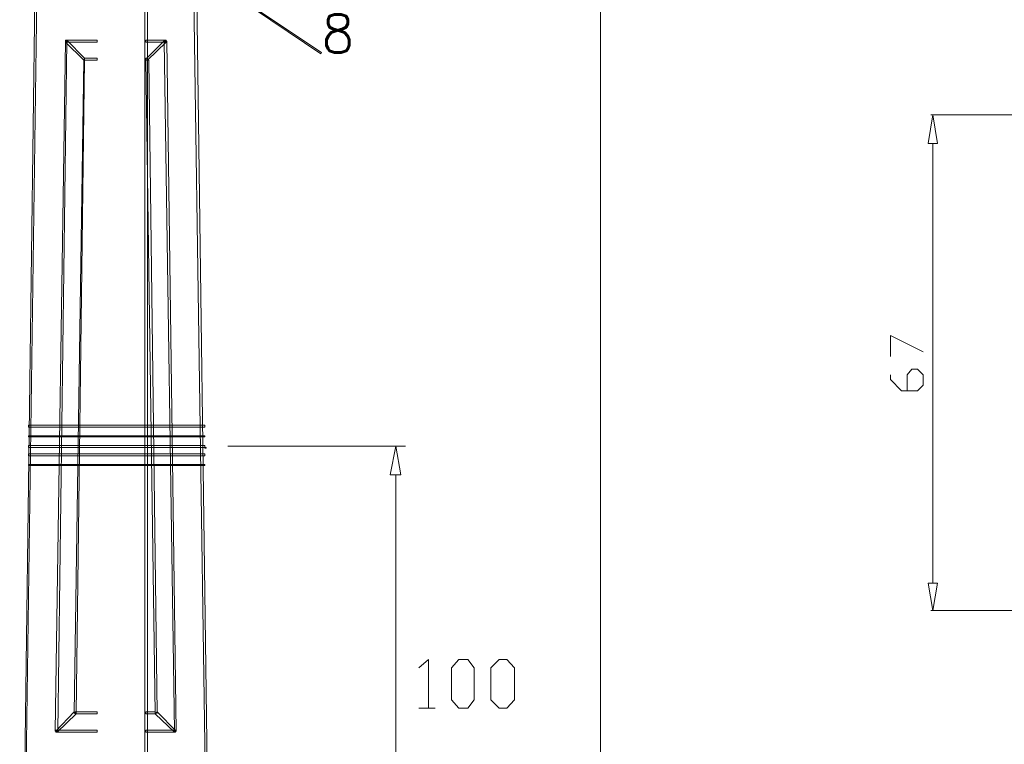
# Model space of a CAD drawing. Header units: metres. Extents: x -81 to 1042, y -541 to 334.
# Tile 114 of 130: x 924.95 to 927.53, y 239.92 to 241.82. Entities that reach past the tile are written whole.
import ezdxf

# ---------------------------------------------------------------- set-up
doc = ezdxf.new("R2010")
doc.units = ezdxf.units.M
doc.layers.add('LAYER 1', color=7, linetype='Continuous', lineweight=20)
doc.styles.add('txt', font='txt.shx')

msp = doc.modelspace()

# ---------------------------------------------------------------- hatches: boundary and pattern name
at = {"layer": 'LAYER 1', "linetype": 'Continuous'}
msp.add_hatch(color=7, dxfattribs=at).paths.add_polyline_path([(925.4333, 240.6986), (925.4363, 240.6986), (925.4363, 240.7006), (925.4363, 240.7006), (925.4333, 240.7006), (925.4333, 240.6986), (925.4333, 240.6986)])

# ---------------------------------------------------------------- linework, layer by layer
at = {"layer": 'LAYER 1', "color": 7}
for p, q in [((925.2763, 245.4406), (925.2763, 238.9186)), ((925.2833, 238.9186), (925.2833, 245.4406)), ((926.4683, 245.4236), (926.4683, 238.9386)), ((924.9983, 242.6486), (924.9483, 238.8386)), ((924.9513, 238.8386), (925.0033, 242.6486)), ((925.3933, 242.6486), (925.4483, 238.8386)), ((925.4533, 238.8386), (925.4013, 242.6486)), ((925.4133, 241.9486), (925.7363, 241.7306)), ((925.7383, 241.7336), (925.4163, 241.9486)), ((925.0683, 241.7636), (925.0413, 239.9586)), ((925.0483, 239.9586), (925.0713, 241.7636)), ((925.0713, 241.7656), (925.0683, 241.7606)), ((925.1513, 241.7656), (925.0683, 241.7656)), ((925.0683, 241.7656), (925.0683, 241.7606)), ((925.0713, 241.7636), (925.0683, 241.7636)), ((925.0683, 241.7606), (925.1163, 241.7136)), ((925.0683, 241.7606), (925.1513, 241.7606)), ((925.1183, 241.7186), (925.0713, 241.7656)), ((925.1513, 241.7606), (925.1513, 241.7656)), ((925.3313, 241.7656), (925.2783, 241.7656)), ((925.2783, 241.7656), (925.2783, 241.7606)), ((925.2783, 241.7606), (925.3313, 241.7606)), ((925.3283, 241.7656), (925.2813, 241.7186)), ((925.2833, 241.7136), (925.3313, 241.7606)), ((925.3333, 241.7636), (925.3263, 241.7636)), ((925.3263, 241.7636), (925.3533, 239.9586)), ((925.3313, 241.7606), (925.3283, 241.7656)), ((925.3313, 241.7606), (925.3313, 241.7656)), ((925.3583, 239.9586), (925.3333, 241.7636)), ((925.1163, 241.7136), (925.1183, 241.7186)), ((925.1513, 241.7186), (925.1183, 241.7186)), ((925.1183, 241.7186), (925.1183, 241.7136)), ((925.1513, 241.7136), (925.1513, 241.7186)), ((925.2833, 241.7186), (925.2783, 241.7186)), ((925.2783, 241.7186), (925.2783, 241.7136)), ((925.2813, 241.7186), (925.2833, 241.7136)), ((925.2833, 241.7136), (925.2833, 241.7186)), ((925.7363, 241.7306), (925.7383, 241.7336)), ((925.1163, 241.7136), (925.0913, 240.0056)), ((925.0963, 240.0056), (925.1183, 241.7136)), ((925.1183, 241.7136), (925.1163, 241.7136)), ((925.1183, 241.7136), (925.1513, 241.7136)), ((925.2863, 241.7136), (925.2783, 241.7136)), ((925.2783, 241.7136), (925.3033, 240.0056)), ((925.2783, 241.7136), (925.2833, 241.7136)), ((925.3083, 240.0056), (925.2863, 241.7136)), ((927.3383, 241.5706), (927.3263, 241.4956)), ((927.6663, 241.5706), (927.3333, 241.5706)), ((927.3513, 241.4956), (927.3383, 241.5706)), ((927.3263, 241.4956), (927.3513, 241.4956)), ((927.3383, 241.4956), (927.3383, 240.3456)), ((927.2283, 240.9386), (927.2283, 240.9936)), ((927.2283, 240.9936), (927.3133, 240.9506)), ((927.2713, 240.8906), (927.2833, 240.9056)), ((927.2833, 240.9056), (927.2983, 240.9056)), ((927.2983, 240.9056), (927.3133, 240.8906)), ((927.2283, 240.8786), (927.2283, 240.8906)), ((927.2563, 240.8486), (927.2283, 240.8786)), ((927.2713, 240.8486), (927.2713, 240.8906)), ((927.3133, 240.8906), (927.3133, 240.8636)), ((927.2983, 240.8486), (927.2563, 240.8486)), ((927.3133, 240.8636), (927.2983, 240.8486)), ((925.4333, 240.7586), (924.9713, 240.7586)), ((924.9713, 240.7586), (924.9713, 240.7536)), ((924.9713, 240.7536), (925.4333, 240.7536)), ((925.4333, 240.7536), (925.4333, 240.7586)), ((925.4333, 240.7306), (924.9713, 240.7306)), ((924.9713, 240.7306), (924.9713, 240.7286)), ((924.9713, 240.7286), (925.4333, 240.7286)), ((925.4333, 240.7286), (925.4333, 240.7306)), ((925.4333, 240.7056), (924.9713, 240.7056)), ((924.9713, 240.7056), (924.9713, 240.7006)), ((924.9713, 240.7006), (925.4333, 240.7006)), ((925.4333, 240.7006), (925.4333, 240.7056)), ((925.4933, 240.7036), (925.9583, 240.7036)), ((925.9333, 240.7036), (925.9183, 240.6286)), ((925.9463, 240.6286), (925.9333, 240.7036)), ((925.4333, 240.6836), (924.9713, 240.6836)), ((924.9713, 240.6836), (924.9713, 240.6786)), ((924.9713, 240.6786), (925.4333, 240.6786)), ((925.4333, 240.6786), (925.4333, 240.6836)), ((925.4333, 240.6556), (924.9713, 240.6556)), ((924.9713, 240.6556), (924.9713, 240.6536)), ((924.9713, 240.6536), (925.4333, 240.6536)), ((925.4333, 240.6536), (925.4333, 240.6556)), ((925.9183, 240.6286), (925.9463, 240.6286)), ((925.9333, 240.6286), (925.9333, 239.5336)), ((927.3263, 240.3456), (927.3513, 240.3456)), ((927.3383, 240.2736), (927.3263, 240.3456)), ((927.3513, 240.3456), (927.3383, 240.2736)), ((927.6663, 240.2736), (927.3333, 240.2736)), ((925.9933, 240.1236), (926.0183, 240.1456)), ((926.0183, 240.1456), (926.0183, 240.0186)), ((926.0783, 240.1236), (926.0983, 240.1456)), ((926.0783, 240.0406), (926.0783, 240.1236)), ((926.0983, 240.1456), (926.1213, 240.1456)), ((926.1213, 240.1456), (926.1383, 240.1236)), ((926.1383, 240.1236), (926.1383, 240.0406)), ((926.1813, 240.1236), (926.2033, 240.1456)), ((926.1813, 240.0406), (926.1813, 240.1236)), ((926.2033, 240.1456), (926.2233, 240.1456)), ((926.2233, 240.1456), (926.2433, 240.1236)), ((926.2433, 240.1236), (926.2433, 240.0406)), ((925.9933, 240.0186), (926.0363, 240.0186)), ((926.0983, 240.0186), (926.0783, 240.0406)), ((926.1213, 240.0186), (926.0983, 240.0186)), ((926.1383, 240.0406), (926.1213, 240.0186)), ((926.2033, 240.0186), (926.1813, 240.0406)), ((926.2233, 240.0186), (926.2033, 240.0186)), ((926.2433, 240.0406), (926.2233, 240.0186)), ((925.0913, 240.0086), (925.0433, 239.9586)), ((925.0463, 239.9556), (925.0963, 240.0036)), ((925.0963, 240.0036), (925.0913, 240.0086)), ((925.0913, 240.0056), (925.0963, 240.0056)), ((925.1513, 240.0086), (925.0933, 240.0086)), ((925.0933, 240.0086), (925.0933, 240.0036)), ((925.0933, 240.0036), (925.1513, 240.0036)), ((925.1513, 240.0036), (925.1513, 240.0086)), ((925.3033, 240.0086), (925.2783, 240.0086)), ((925.2783, 240.0086), (925.2783, 240.0036)), ((925.2783, 240.0036), (925.3033, 240.0036)), ((925.3083, 240.0086), (925.3033, 240.0036)), ((925.3033, 240.0036), (925.3033, 240.0086)), ((925.3033, 240.0056), (925.3083, 240.0056)), ((925.3033, 240.0036), (925.3533, 239.9556)), ((925.3583, 239.9586), (925.3083, 240.0086)), ((925.0413, 239.9586), (925.0483, 239.9586)), ((925.1513, 239.9606), (925.0433, 239.9606)), ((925.0433, 239.9606), (925.0433, 239.9556)), ((925.0433, 239.9586), (925.0463, 239.9556)), ((925.0433, 239.9556), (925.1513, 239.9556)), ((925.1513, 239.9556), (925.1513, 239.9606)), ((925.3563, 239.9606), (925.2783, 239.9606)), ((925.2783, 239.9606), (925.2783, 239.9556)), ((925.2783, 239.9556), (925.3563, 239.9556)), ((925.3533, 239.9586), (925.3583, 239.9586)), ((925.3533, 239.9556), (925.3583, 239.9586)), ((925.3563, 239.9556), (925.3563, 239.9606))]:
    msp.add_line(p, q, dxfattribs=at)
at = {"layer": 'LAYER 1'}
for p, q in [((927.3513, 241.4956), (927.3383, 241.5706)), ((927.3263, 241.4956), (927.3513, 241.4956)), ((925.4363, 240.7006), (925.4333, 240.7006)), ((925.4333, 240.7006), (925.4333, 240.6986)), ((925.4333, 240.6986), (925.4363, 240.6986)), ((925.4363, 240.6986), (925.4363, 240.7006)), ((925.9463, 240.6286), (925.9333, 240.7036)), ((925.9183, 240.6286), (925.9463, 240.6286)), ((927.3263, 240.3456), (927.3513, 240.3456)), ((927.3513, 240.3456), (927.3383, 240.2736))]:
    msp.add_line(p, q, dxfattribs=at)

# ---------------------------------------------------------------- texts
at = {"insert": (925.7383, 241.7336), "char_height": 0.1, "width": 0.12, "attachment_point": 7, "line_spacing_factor": 0.798, "style": 'txt'}
msp.add_mtext('8', dxfattribs=at)

doc.saveas('drawing.dxf')
